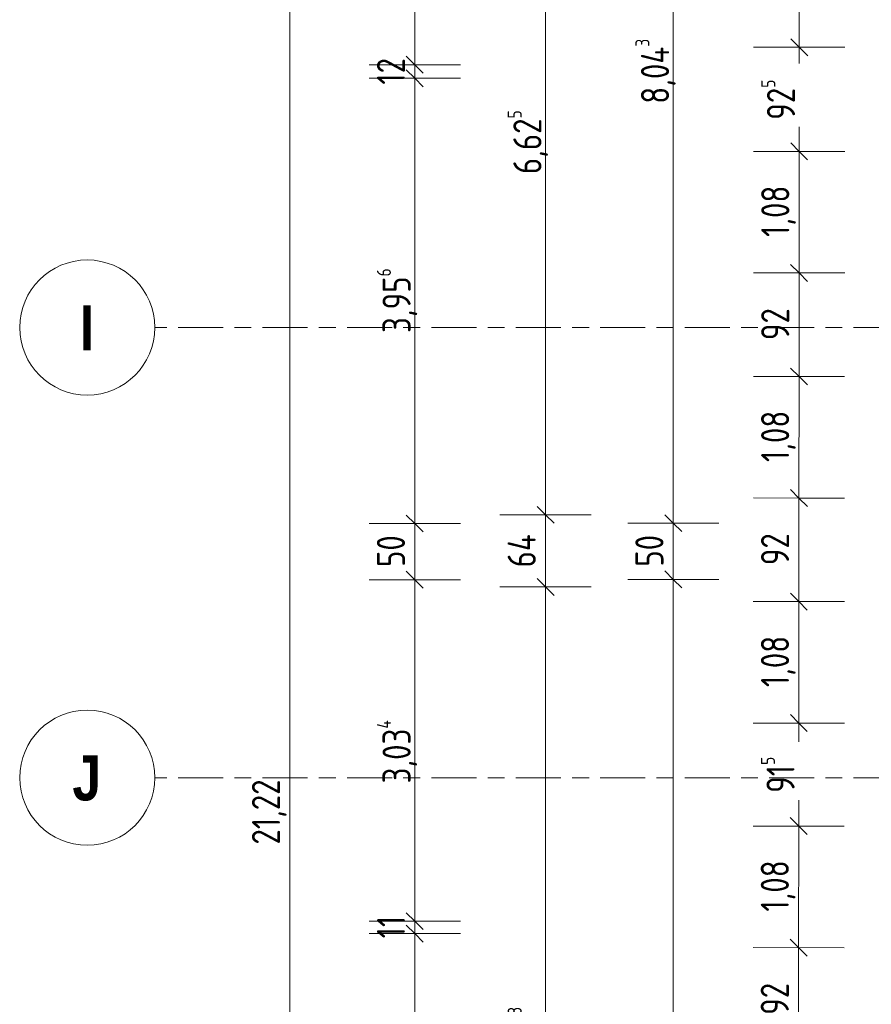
# Model space of a CAD drawing. Header units: metres. Extents: x 2 to 163, y -54 to 869.
# Tile 14 of 78: x 14 to 22, y -6 to 3. Entities that reach past the tile are written whole.
import ezdxf

# ---------------------------------------------------------------- set-up
doc = ezdxf.new("R2010")
doc.units = ezdxf.units.M
doc.linetypes.add('_Rasterlinie_', pattern=[0.75, 0.4, -0.1, 0.15, -0.1])
for name, color, linetype, lineweight in [('A_Bem', 7, 'Continuous', 5), ('A_Bem-100', 7, 'Continuous', 5), ('A_Raster', 128, 'Continuous', 5)]:
    doc.layers.add(name, color=color, linetype=linetype, lineweight=lineweight)
doc.styles.add('Arial Narrow_B', font='txt', dxfattribs={"height": 0.4})
doc.styles.add('ISOCPEUR', font='isocpeur.ttf', dxfattribs={"width": 0.8, "height": 0.25})
doc.dimstyles.new('BLB-Standard_2_5_Aussen', dxfattribs={"dimscale": 0.3048, "dimtxt": 0.248995, "dimasz": 0.492126, "dimexe": 1.32874, "dimexo": 0.0625, "dimgap": 0.032808, "dimtad": 1, "dimdec": 1, "dimlfac": 100, "dimrnd": 0.1, "dimdsep": 46, "dimtxsty": 'ISOCPEUR', "dimblk1": 'OBLIQUE', "dimblk2": 'OBLIQUE', "dimsah": 1, "dimcen": 0.09, "dimdle": 0.164042, "dimazin": 0, "dimtfac": 1, "dimtdec": 4, "dimtix": 1, "dimtmove": 0, "dimatfit": 3, "dimfxl": 1.32874, "dimfxlon": 1, "dimtvp": 1, "dimtolj": 1, "dimtzin": 0, "dimarcsym": 2})
doc.dimstyles.new('BLB-Standard_2_5_Aussen_1', dxfattribs={"dimscale": 0.3048, "dimtxt": 0.248995, "dimasz": 0.492126, "dimexe": 1.32874, "dimexo": 0.0625, "dimgap": 0.032808, "dimtad": 1, "dimrnd": 0.001, "dimzin": 0, "dimdsep": 46, "dimtxsty": 'ISOCPEUR', "dimblk1": 'OBLIQUE', "dimblk2": 'OBLIQUE', "dimsah": 1, "dimcen": 0.09, "dimdle": 0.164042, "dimazin": 0, "dimtfac": 1, "dimtdec": 4, "dimtix": 1, "dimtmove": 0, "dimatfit": 3, "dimfxl": 1.32874, "dimfxlon": 1, "dimtvp": 1, "dimtolj": 1, "dimtzin": 0, "dimarcsym": 2})
doc.dimstyles.new('BLB-Standard_2_5_Aussen_maskiert', dxfattribs={"dimscale": 0.3048, "dimtxt": 0.248995, "dimasz": 0.492126, "dimexe": 1.32874, "dimexo": 0.0625, "dimgap": 0.032808, "dimtad": 1, "dimdec": 1, "dimlfac": 100, "dimrnd": 0.1, "dimdsep": 46, "dimtxsty": 'ISOCPEUR', "dimblk1": 'OBLIQUE', "dimblk2": 'OBLIQUE', "dimsah": 1, "dimcen": 0.09, "dimdle": 0.164042, "dimazin": 0, "dimtfac": 1, "dimtdec": 4, "dimtix": 1, "dimtmove": 0, "dimatfit": 3, "dimfxl": 1.32874, "dimfxlon": 1, "dimtvp": 1, "dimtfill": 1, "dimtolj": 1, "dimtzin": 0, "dimarcsym": 2})
doc.dimstyles.new('BLB-Standard_2_5_Aussen_maskiert_1', dxfattribs={"dimscale": 0.3048, "dimtxt": 0.248995, "dimasz": 0.492126, "dimexe": 1.32874, "dimexo": 0.0625, "dimgap": 0.032808, "dimtad": 1, "dimrnd": 0.001, "dimzin": 0, "dimdsep": 46, "dimtxsty": 'ISOCPEUR', "dimblk1": 'OBLIQUE', "dimblk2": 'OBLIQUE', "dimsah": 1, "dimcen": 0.09, "dimdle": 0.164042, "dimazin": 0, "dimtfac": 1, "dimtdec": 4, "dimtix": 1, "dimtmove": 0, "dimatfit": 3, "dimfxl": 1.32874, "dimfxlon": 1, "dimtvp": 1, "dimtfill": 1, "dimtolj": 1, "dimtzin": 0, "dimarcsym": 2})

# ---------------------------------------------------------------- blocks, each defined once
blk = doc.blocks.new('DIMBLOCK76-AB-E-1 OK FFB')
at = {"layer": 'A_Bem-100', "lineweight": 9}
for p, q in [((20.0329, -2.2567), (19.9579, -2.1817)), ((20.0329, -2.2567), (20.1079, -2.3317)), ((20.0329, -14.9325), (19.9579, -14.8575)), ((20.0329, -14.9325), (20.1079, -15.0075))]:
    blk.add_line(p, q, dxfattribs=at)
at = {"layer": 'A_Bem-100'}
for p, q in [((20.4379, -2.2567), (19.6279, -2.2567)), ((20.0329, -14.9325), (20.0329, -2.2567)), ((20.0329, -2.2567), (20.4379, -2.2567)), ((20.4379, -14.9325), (19.6279, -14.9325)), ((20.0329, -14.9325), (20.4379, -14.9325))]:
    blk.add_line(p, q, dxfattribs=at)
at = {"layer": 'A_Bem-100', "color": 0, "insert": (19.6963, -8.9282), "char_height": 0.25, "width": 0.800716, "attachment_point": 1, "rotation": 90, "line_spacing_factor": 1.149209, "style": 'ISOCPEUR'}
blk.add_mtext('12,67\\A2\\H0.5x;\\S6^  ;\\H2x;', dxfattribs=at)
blk = doc.blocks.new('_Oblique')
at = {"color": 0, "linetype": 'ByBlock', "lineweight": -2}
blk.add_line((-0.5, -0.5), (0.5, 0.5), dxfattribs=at)
blk = doc.blocks.new('DIMBLOCK77-AB-E-1 OK FFB')
at = {"layer": 'A_Bem-100', "lineweight": 9}
for p, q in [((20.0329, -1.7567), (19.9579, -1.6817)), ((20.0329, -1.7567), (20.1079, -1.8317)), ((20.0329, -2.2567), (19.9579, -2.1817)), ((20.0329, -2.2567), (20.1079, -2.3317))]:
    blk.add_line(p, q, dxfattribs=at)
at = {"layer": 'A_Bem-100'}
for p, q in [((20.4379, -1.7567), (19.6279, -1.7567)), ((20.0329, -2.2567), (20.0329, -1.7567)), ((20.0329, -1.7567), (20.4379, -1.7567)), ((20.4379, -2.2567), (19.6279, -2.2567)), ((20.0329, -2.2567), (20.4379, -2.2567))]:
    blk.add_line(p, q, dxfattribs=at)
at = {"layer": 'A_Bem-100', "color": 0, "insert": (19.6963, -2.1436), "char_height": 0.25, "width": 0.328652, "attachment_point": 1, "rotation": 90, "line_spacing_factor": 1.149209, "style": 'ISOCPEUR'}
blk.add_mtext('50', dxfattribs=at)
blk = doc.blocks.new('DIMBLOCK78-AB-E-1 OK FFB')
at = {"layer": 'A_Bem-100', "lineweight": 9}
for p, q in [((20.0329, 6.2865), (19.9579, 6.3615)), ((20.0329, 6.2865), (20.1079, 6.2115)), ((20.0329, -1.7567), (19.9579, -1.6817)), ((20.0329, -1.7567), (20.1079, -1.8317))]:
    blk.add_line(p, q, dxfattribs=at)
at = {"layer": 'A_Bem-100'}
for p, q in [((20.4379, 6.2865), (19.6279, 6.2865)), ((20.0329, -1.7567), (20.0329, 6.2865)), ((20.0329, 6.2865), (20.4379, 6.2865)), ((20.4379, -1.7567), (19.6279, -1.7567)), ((20.0329, -1.7567), (20.4379, -1.7567))]:
    blk.add_line(p, q, dxfattribs=at)
at = {"layer": 'A_Bem-100', "color": 0, "insert": (19.6963, 1.9698), "char_height": 0.25, "width": 0.708096, "attachment_point": 1, "rotation": 90, "line_spacing_factor": 1.149209, "style": 'ISOCPEUR'}
blk.add_mtext('8,04\\A2\\H0.5x;\\S3^  ;\\H2x;', dxfattribs=at)
blk = doc.blocks.new('DIMBLOCK96-AB-E-1 OK FFB')
at = {"layer": 'A_Bem-100', "lineweight": 9}
for p, q in [((18.8986, -2.3231), (18.8236, -2.2481)), ((18.8986, -2.3231), (18.9736, -2.3981)), ((18.8986, -10.351), (18.8236, -10.276)), ((18.8986, -10.351), (18.9736, -10.426))]:
    blk.add_line(p, q, dxfattribs=at)
at = {"layer": 'A_Bem-100'}
for p, q in [((19.3036, -2.3231), (18.4936, -2.3231)), ((18.8986, -10.351), (18.8986, -2.3231)), ((18.8986, -2.3231), (19.3036, -2.3231)), ((19.3036, -10.351), (18.4936, -10.351)), ((18.8986, -10.351), (19.3036, -10.351))]:
    blk.add_line(p, q, dxfattribs=at)
at = {"layer": 'A_Bem-100', "color": 0, "insert": (18.562, -6.6221), "char_height": 0.25, "width": 0.684194, "attachment_point": 1, "rotation": 90, "line_spacing_factor": 1.149209, "style": 'ISOCPEUR'}
blk.add_mtext('8,02\\A2\\H0.5x;\\S8^  ;\\H2x;', dxfattribs=at)
blk = doc.blocks.new('DIMBLOCK97-AB-E-1 OK FFB')
at = {"layer": 'A_Bem-100', "lineweight": 9}
for p, q in [((18.8986, -1.6831), (18.8236, -1.6081)), ((18.8986, -1.6831), (18.9736, -1.7581)), ((18.8986, -2.3231), (18.8236, -2.2481)), ((18.8986, -2.3231), (18.9736, -2.3981))]:
    blk.add_line(p, q, dxfattribs=at)
at = {"layer": 'A_Bem-100'}
for p, q in [((19.3036, -1.6831), (18.4936, -1.6831)), ((18.8986, -2.3231), (18.8986, -1.6831)), ((18.8986, -1.6831), (19.3036, -1.6831)), ((19.3036, -2.3231), (18.4936, -2.3231)), ((18.8986, -2.3231), (19.3036, -2.3231))]:
    blk.add_line(p, q, dxfattribs=at)
at = {"layer": 'A_Bem-100', "color": 0, "insert": (18.562, -2.15), "char_height": 0.25, "width": 0.352554, "attachment_point": 1, "rotation": 90, "line_spacing_factor": 1.149209, "style": 'ISOCPEUR'}
blk.add_mtext('64', dxfattribs=at)
blk = doc.blocks.new('DIMBLOCK98-AB-E-1 OK FFB')
at = {"layer": 'A_Bem-100', "lineweight": 9}
for p, q in [((18.8986, 4.9415), (18.8236, 5.0165)), ((18.8986, 4.9415), (18.9736, 4.8665)), ((18.8986, -1.6831), (18.8236, -1.6081)), ((18.8986, -1.6831), (18.9736, -1.7581))]:
    blk.add_line(p, q, dxfattribs=at)
at = {"layer": 'A_Bem-100'}
for p, q in [((19.3036, 4.9415), (18.4936, 4.9415)), ((18.8986, -1.6831), (18.8986, 4.9415)), ((18.8986, 4.9415), (19.3036, 4.9415)), ((19.3036, -1.6831), (18.4936, -1.6831)), ((18.8986, -1.6831), (19.3036, -1.6831))]:
    blk.add_line(p, q, dxfattribs=at)
at = {"layer": 'A_Bem-100', "color": 0, "insert": (18.562, 1.3441), "char_height": 0.25, "width": 0.684194, "attachment_point": 1, "rotation": 90, "line_spacing_factor": 1.149209, "style": 'ISOCPEUR'}
blk.add_mtext('6,62\\A2\\H0.5x;\\S5^  ;\\H2x;', dxfattribs=at)
blk = doc.blocks.new('DIMBLOCK116-AB-E-1 OK FFB')
at = {"layer": 'A_Bem-100', "lineweight": 9}
for p, q in [((17.7367, -5.4035), (17.6617, -5.3285)), ((17.7367, -5.4035), (17.8117, -5.4785)), ((17.7367, -8.4382), (17.6617, -8.3632)), ((17.7367, -8.4382), (17.8117, -8.5132))]:
    blk.add_line(p, q, dxfattribs=at)
at = {"layer": 'A_Bem-100'}
for p, q in [((18.1417, -5.4035), (17.3317, -5.4035)), ((17.7367, -8.4382), (17.7367, -5.4035)), ((17.7367, -5.4035), (18.1417, -5.4035)), ((18.1417, -8.4382), (17.3317, -8.4382)), ((17.7367, -8.4382), (18.1417, -8.4382))]:
    blk.add_line(p, q, dxfattribs=at)
at = {"layer": 'A_Bem-100', "color": 0, "insert": (17.4001, -7.2059), "char_height": 0.25, "width": 0.684194, "attachment_point": 1, "rotation": 90, "line_spacing_factor": 1.149209, "style": 'ISOCPEUR'}
blk.add_mtext('3,03\\A2\\H0.5x;\\S5^  ;\\H2x;', dxfattribs=at)
blk = doc.blocks.new('DIMBLOCK117-AB-E-1 OK FFB')
at = {"layer": 'A_Bem-100', "lineweight": 9}
for p, q in [((17.7367, -5.2935), (17.6617, -5.2185)), ((17.7367, -5.4035), (17.6617, -5.3285)), ((17.7367, -5.2935), (17.8117, -5.3685)), ((17.7367, -5.4035), (17.8117, -5.4785))]:
    blk.add_line(p, q, dxfattribs=at)
at = {"layer": 'A_Bem-100'}
for p, q in [((18.1417, -5.2935), (17.3317, -5.2935)), ((17.7367, -5.4035), (17.7367, -5.2935)), ((17.7367, -5.2935), (18.1417, -5.2935)), ((18.1417, -5.4035), (17.3317, -5.4035)), ((17.7367, -5.4035), (18.1417, -5.4035))]:
    blk.add_line(p, q, dxfattribs=at)
at = {"layer": 'A_Bem-100', "color": 0, "insert": (17.4001, -5.4456), "char_height": 0.25, "width": 0.233044, "attachment_point": 1, "rotation": 90, "line_spacing_factor": 1.149209, "style": 'ISOCPEUR'}
blk.add_mtext('11', dxfattribs=at)
blk = doc.blocks.new('DIMBLOCK118-AB-E-1 OK FFB')
at = {"layer": 'A_Bem-100', "lineweight": 9}
for p, q in [((17.7367, -2.2596), (17.6617, -2.1846)), ((17.7367, -2.2596), (17.8117, -2.3346)), ((17.7367, -5.2935), (17.6617, -5.2185)), ((17.7367, -5.2935), (17.8117, -5.3685))]:
    blk.add_line(p, q, dxfattribs=at)
at = {"layer": 'A_Bem-100'}
for p, q in [((18.1417, -2.2596), (17.3317, -2.2596)), ((17.7367, -5.2935), (17.7367, -2.2596)), ((17.7367, -2.2596), (18.1417, -2.2596)), ((18.1417, -5.2935), (17.3317, -5.2935)), ((17.7367, -5.2935), (18.1417, -5.2935))]:
    blk.add_line(p, q, dxfattribs=at)
at = {"layer": 'A_Bem-100', "color": 0, "insert": (17.4001, -4.0691), "char_height": 0.25, "width": 0.702121, "attachment_point": 1, "rotation": 90, "line_spacing_factor": 1.149209, "style": 'ISOCPEUR'}
blk.add_mtext('3,03\\A2\\H0.5x;\\S4^  ;\\H2x;', dxfattribs=at)
blk = doc.blocks.new('DIMBLOCK119-AB-E-1 OK FFB')
at = {"layer": 'A_Bem-100', "lineweight": 9}
for p, q in [((17.7367, -1.7596), (17.6617, -1.6846)), ((17.7367, -1.7596), (17.8117, -1.8346)), ((17.7367, -2.2596), (17.6617, -2.1846)), ((17.7367, -2.2596), (17.8117, -2.3346))]:
    blk.add_line(p, q, dxfattribs=at)
at = {"layer": 'A_Bem-100'}
for p, q in [((18.1417, -1.7596), (17.3317, -1.7596)), ((17.7367, -2.2596), (17.7367, -1.7596)), ((17.7367, -1.7596), (18.1417, -1.7596)), ((18.1417, -2.2596), (17.3317, -2.2596)), ((17.7367, -2.2596), (18.1417, -2.2596))]:
    blk.add_line(p, q, dxfattribs=at)
at = {"layer": 'A_Bem-100', "color": 0, "insert": (17.4001, -2.1466), "char_height": 0.25, "width": 0.328652, "attachment_point": 1, "rotation": 90, "line_spacing_factor": 1.149209, "style": 'ISOCPEUR'}
blk.add_mtext('50', dxfattribs=at)
blk = doc.blocks.new('DIMBLOCK120-AB-E-1 OK FFB')
at = {"layer": 'A_Bem-100'}
for p, q in [((18.1417, 2.1965), (17.3317, 2.1965)), ((17.7367, -1.7596), (17.7367, 2.1965)), ((17.7367, 2.1965), (18.1417, 2.1965)), ((18.1417, -1.7596), (17.3317, -1.7596)), ((17.7367, -1.7596), (18.1417, -1.7596))]:
    blk.add_line(p, q, dxfattribs=at)
at = {"layer": 'A_Bem-100', "lineweight": 9}
for p, q in [((17.7367, 2.1965), (17.6617, 2.2715)), ((17.7367, 2.1965), (17.8117, 2.1215)), ((17.7367, -1.7596), (17.6617, -1.6846)), ((17.7367, -1.7596), (17.8117, -1.8346))]:
    blk.add_line(p, q, dxfattribs=at)
at = {"layer": 'A_Bem-100', "color": 0, "insert": (17.4001, -0.0667), "char_height": 0.25, "width": 0.684194, "attachment_point": 1, "rotation": 90, "line_spacing_factor": 1.149209, "style": 'ISOCPEUR'}
blk.add_mtext('3,95\\A2\\H0.5x;\\S6^  ;\\H2x;', dxfattribs=at)
blk = doc.blocks.new('DIMBLOCK121-AB-E-1 OK FFB')
at = {"layer": 'A_Bem-100', "lineweight": 9}
for p, q in [((17.7367, 2.3165), (17.6617, 2.3915)), ((17.7367, 2.3165), (17.8117, 2.2415)), ((17.7367, 2.1965), (17.6617, 2.2715)), ((17.7367, 2.1965), (17.8117, 2.1215))]:
    blk.add_line(p, q, dxfattribs=at)
at = {"layer": 'A_Bem-100'}
for p, q in [((18.1417, 2.3165), (17.3317, 2.3165)), ((17.7367, 2.1965), (17.7367, 2.3165)), ((17.7367, 2.3165), (18.1417, 2.3165)), ((18.1417, 2.1965), (17.3317, 2.1965)), ((17.7367, 2.1965), (18.1417, 2.1965))]:
    blk.add_line(p, q, dxfattribs=at)
at = {"layer": 'A_Bem-100', "color": 0, "insert": (17.4001, 2.1395), "char_height": 0.25, "width": 0.280848, "attachment_point": 1, "rotation": 90, "line_spacing_factor": 1.149209, "style": 'ISOCPEUR'}
blk.add_mtext('12', dxfattribs=at)
blk = doc.blocks.new('DIMBLOCK122-AB-E-1 OK FFB')
at = {"layer": 'A_Bem-100', "lineweight": 9}
for p, q in [((17.7367, 6.2865), (17.6617, 6.3615)), ((17.7367, 6.2865), (17.8117, 6.2115)), ((17.7367, 2.3165), (17.6617, 2.3915)), ((17.7367, 2.3165), (17.8117, 2.2415))]:
    blk.add_line(p, q, dxfattribs=at)
at = {"layer": 'A_Bem-100'}
for p, q in [((18.1417, 6.2865), (17.3317, 6.2865)), ((17.7367, 2.3165), (17.7367, 6.2865)), ((17.7367, 6.2865), (18.1417, 6.2865)), ((18.1417, 2.3165), (17.3317, 2.3165)), ((17.7367, 2.3165), (18.1417, 2.3165))]:
    blk.add_line(p, q, dxfattribs=at)
at = {"layer": 'A_Bem-100', "color": 0, "insert": (17.4001, 4.0612), "char_height": 0.25, "width": 0.576635, "attachment_point": 1, "rotation": 90, "line_spacing_factor": 1.149209, "style": 'ISOCPEUR'}
blk.add_mtext('3,97', dxfattribs=at)
blk = doc.blocks.new('DIMBLOCK141-AB-E-1 OK FFB')
at = {"layer": 'A_Bem-100', "lineweight": 9}
for p, q in [((16.6265, 6.2865), (16.5515, 6.3615)), ((16.6265, 6.2865), (16.7015, 6.2115)), ((16.6265, -14.9335), (16.5515, -14.8585)), ((16.6265, -14.9335), (16.7015, -15.0085))]:
    blk.add_line(p, q, dxfattribs=at)
at = {"layer": 'A_Bem-100'}
for p, q in [((17.0315, 6.2865), (16.2215, 6.2865)), ((16.6265, -14.9335), (16.6265, 6.2865)), ((16.6265, 6.2865), (17.0315, 6.2865)), ((17.0315, -14.9335), (16.2215, -14.9335)), ((16.6265, -14.9335), (17.0315, -14.9335))]:
    blk.add_line(p, q, dxfattribs=at)
at = {"layer": 'A_Bem-100', "color": 0, "insert": (16.2899, -4.6123), "char_height": 0.25, "width": 0.693157, "attachment_point": 1, "rotation": 90, "line_spacing_factor": 1.149209, "style": 'ISOCPEUR'}
blk.add_mtext('21,22', dxfattribs=at)
blk = doc.blocks.new('DIMBLOCK179-AB-E-1 OK FFB')
at = {"layer": 'A_Bem-100', "lineweight": 9}
for p, q in [((21.1528, 3.5517), (21.0778, 3.6267)), ((21.1528, 3.5517), (21.2277, 3.4766)), ((21.152, 2.4717), (21.0771, 2.5467)), ((21.152, 2.4717), (21.227, 2.3966))]:
    blk.add_line(p, q, dxfattribs=at)
at = {"layer": 'A_Bem-100'}
for p, q in [((21.5578, 3.5514), (20.7478, 3.5519)), ((21.1528, 3.5517), (21.152, 2.4717)), ((21.1528, 3.5517), (21.5578, 3.5514)), ((21.557, 2.4714), (20.747, 2.4719)), ((21.152, 2.4717), (21.557, 2.4714))]:
    blk.add_line(p, q, dxfattribs=at)
at = {"layer": 'A_Bem-100', "color": 0, "insert": (20.8158, 2.7913), "char_height": 0.25, "width": 0.528831, "attachment_point": 1, "rotation": 90, "line_spacing_factor": 1.149209, "style": 'ISOCPEUR', "bg_fill": 3, "box_fill_scale": 1.25, "bg_fill_color": 256, "bg_fill_true_color": 13158600, "bg_fill_transparency": 0}
blk.add_mtext('1,08', dxfattribs=at)
blk = doc.blocks.new('DIMBLOCK180-AB-E-1 OK FFB')
at = {"layer": 'A_Bem-100', "lineweight": 9}
for p, q in [((21.152, 2.4717), (21.0771, 2.5467)), ((21.152, 2.4717), (21.227, 2.3966)), ((21.1514, 1.5467), (21.0764, 1.6217)), ((21.1514, 1.5467), (21.2263, 1.4716))]:
    blk.add_line(p, q, dxfattribs=at)
at = {"layer": 'A_Bem-100'}
for p, q in [((21.557, 2.4714), (20.747, 2.4719)), ((21.152, 2.4717), (21.1514, 1.5467)), ((21.152, 2.4717), (21.557, 2.4714)), ((21.5564, 1.5464), (20.7464, 1.5469)), ((21.1514, 1.5467), (21.5564, 1.5464))]:
    blk.add_line(p, q, dxfattribs=at)
at = {"layer": 'A_Bem-100', "color": 0, "insert": (20.8151, 1.8274), "char_height": 0.25, "width": 0.436211, "attachment_point": 1, "rotation": 90, "line_spacing_factor": 1.149209, "style": 'ISOCPEUR', "bg_fill": 3, "box_fill_scale": 1.25, "bg_fill_color": 256, "bg_fill_true_color": 13158600, "bg_fill_transparency": 0}
blk.add_mtext('92\\A2\\H0.5x;\\S5^  ;\\H2x;', dxfattribs=at)
blk = doc.blocks.new('DIMBLOCK181-AB-E-1 OK FFB')
at = {"layer": 'A_Bem-100', "lineweight": 9}
for p, q in [((21.1514, 1.5467), (21.0764, 1.6217)), ((21.1514, 1.5467), (21.2263, 1.4716)), ((21.1507, 0.4667), (21.0757, 0.5417)), ((21.1507, 0.4667), (21.2256, 0.3916))]:
    blk.add_line(p, q, dxfattribs=at)
at = {"layer": 'A_Bem-100'}
for p, q in [((21.5564, 1.5464), (20.7464, 1.5469)), ((21.1514, 1.5467), (21.1507, 0.4667)), ((21.1514, 1.5467), (21.5564, 1.5464)), ((21.5557, 0.4664), (20.7457, 0.4669)), ((21.1507, 0.4667), (21.5557, 0.4664))]:
    blk.add_line(p, q, dxfattribs=at)
at = {"layer": 'A_Bem-100', "color": 0, "insert": (20.8144, 0.7863), "char_height": 0.25, "width": 0.528831, "attachment_point": 1, "rotation": 90, "line_spacing_factor": 1.149209, "style": 'ISOCPEUR', "bg_fill": 3, "box_fill_scale": 1.25, "bg_fill_color": 256, "bg_fill_true_color": 13158600, "bg_fill_transparency": 0}
blk.add_mtext('1,08', dxfattribs=at)
blk = doc.blocks.new('DIMBLOCK182-AB-E-1 OK FFB')
at = {"layer": 'A_Bem-100', "lineweight": 9}
for p, q in [((21.1507, 0.4667), (21.0757, 0.5417)), ((21.1507, 0.4667), (21.2256, 0.3916)), ((21.15, -0.4533), (21.0751, -0.3783)), ((21.15, -0.4533), (21.225, -0.5284))]:
    blk.add_line(p, q, dxfattribs=at)
at = {"layer": 'A_Bem-100'}
for p, q in [((21.5557, 0.4664), (20.7457, 0.4669)), ((21.1507, 0.4667), (21.15, -0.4533)), ((21.1507, 0.4667), (21.5557, 0.4664)), ((21.555, -0.4536), (20.745, -0.4531)), ((21.15, -0.4533), (21.555, -0.4536))]:
    blk.add_line(p, q, dxfattribs=at)
at = {"layer": 'A_Bem-100', "color": 0, "insert": (20.8137, -0.1303), "char_height": 0.25, "width": 0.328652, "attachment_point": 1, "rotation": 90, "line_spacing_factor": 1.149209, "style": 'ISOCPEUR', "bg_fill": 3, "box_fill_scale": 1.25, "bg_fill_color": 256, "bg_fill_true_color": 13158600, "bg_fill_transparency": 0}
blk.add_mtext('92', dxfattribs=at)
blk = doc.blocks.new('DIMBLOCK183-AB-E-1 OK FFB')
at = {"layer": 'A_Bem-100', "lineweight": 9}
for p, q in [((21.15, -0.4533), (21.0751, -0.3783)), ((21.15, -0.4533), (21.225, -0.5284)), ((21.1493, -1.5333), (21.0743, -1.4583)), ((21.1493, -1.5333), (21.2242, -1.6084))]:
    blk.add_line(p, q, dxfattribs=at)
at = {"layer": 'A_Bem-100'}
for p, q in [((21.555, -0.4536), (20.745, -0.4531)), ((21.15, -0.4533), (21.1493, -1.5333)), ((21.15, -0.4533), (21.555, -0.4536)), ((21.5543, -1.5336), (20.7443, -1.5331)), ((21.1493, -1.5333), (21.5543, -1.5336))]:
    blk.add_line(p, q, dxfattribs=at)
at = {"layer": 'A_Bem-100', "color": 0, "insert": (20.813, -1.2137), "char_height": 0.25, "width": 0.528831, "attachment_point": 1, "rotation": 90, "line_spacing_factor": 1.149209, "style": 'ISOCPEUR', "bg_fill": 3, "box_fill_scale": 1.25, "bg_fill_color": 256, "bg_fill_true_color": 13158600, "bg_fill_transparency": 0}
blk.add_mtext('1,08', dxfattribs=at)
blk = doc.blocks.new('DIMBLOCK184-AB-E-1 OK FFB')
at = {"layer": 'A_Bem-100', "lineweight": 9}
for p, q in [((21.1493, -1.5333), (21.0743, -1.4583)), ((21.1493, -1.5333), (21.2242, -1.6084)), ((21.1486, -2.4533), (21.0737, -2.3783)), ((21.1486, -2.4533), (21.2236, -2.5284))]:
    blk.add_line(p, q, dxfattribs=at)
at = {"layer": 'A_Bem-100'}
for p, q in [((21.5543, -1.5336), (20.7443, -1.5331)), ((21.1493, -1.5333), (21.1486, -2.4533)), ((21.1493, -1.5333), (21.5543, -1.5336)), ((21.5536, -2.4536), (20.7436, -2.4531)), ((21.1486, -2.4533), (21.5536, -2.4536))]:
    blk.add_line(p, q, dxfattribs=at)
at = {"layer": 'A_Bem-100', "color": 0, "insert": (20.8123, -2.1303), "char_height": 0.25, "width": 0.328652, "attachment_point": 1, "rotation": 90, "line_spacing_factor": 1.149209, "style": 'ISOCPEUR', "bg_fill": 3, "box_fill_scale": 1.25, "bg_fill_color": 256, "bg_fill_true_color": 13158600, "bg_fill_transparency": 0}
blk.add_mtext('92', dxfattribs=at)
blk = doc.blocks.new('DIMBLOCK185-AB-E-1 OK FFB')
at = {"layer": 'A_Bem-100', "lineweight": 9}
for p, q in [((21.1486, -2.4533), (21.0737, -2.3783)), ((21.1486, -2.4533), (21.2236, -2.5284)), ((21.1479, -3.5333), (21.0729, -3.4583)), ((21.1479, -3.5333), (21.2228, -3.6084))]:
    blk.add_line(p, q, dxfattribs=at)
at = {"layer": 'A_Bem-100'}
for p, q in [((21.5536, -2.4536), (20.7436, -2.4531)), ((21.1486, -2.4533), (21.1479, -3.5333)), ((21.1486, -2.4533), (21.5536, -2.4536)), ((21.5529, -3.5336), (20.7429, -3.533)), ((21.1479, -3.5333), (21.5529, -3.5336))]:
    blk.add_line(p, q, dxfattribs=at)
at = {"layer": 'A_Bem-100', "color": 0, "insert": (20.8117, -3.2137), "char_height": 0.25, "width": 0.528831, "attachment_point": 1, "rotation": 90, "line_spacing_factor": 1.149209, "style": 'ISOCPEUR', "bg_fill": 3, "box_fill_scale": 1.25, "bg_fill_color": 256, "bg_fill_true_color": 13158600, "bg_fill_transparency": 0}
blk.add_mtext('1,08', dxfattribs=at)
blk = doc.blocks.new('DIMBLOCK186-AB-E-1 OK FFB')
at = {"layer": 'A_Bem-100', "lineweight": 9}
for p, q in [((21.1479, -3.5333), (21.0729, -3.4583)), ((21.1479, -3.5333), (21.2228, -3.6084)), ((21.1473, -4.4483), (21.0723, -4.3733)), ((21.1473, -4.4483), (21.2222, -4.5234))]:
    blk.add_line(p, q, dxfattribs=at)
at = {"layer": 'A_Bem-100'}
for p, q in [((21.5529, -3.5336), (20.7429, -3.533)), ((21.1479, -3.5333), (21.1473, -4.4483)), ((21.1479, -3.5333), (21.5529, -3.5336)), ((21.5523, -4.4486), (20.7423, -4.448)), ((21.1473, -4.4483), (21.5523, -4.4486))]:
    blk.add_line(p, q, dxfattribs=at)
at = {"layer": 'A_Bem-100', "color": 0, "insert": (20.811, -4.1527), "char_height": 0.25, "width": 0.388407, "attachment_point": 1, "rotation": 90, "line_spacing_factor": 1.149209, "style": 'ISOCPEUR', "bg_fill": 3, "box_fill_scale": 1.25, "bg_fill_color": 256, "bg_fill_true_color": 13158600, "bg_fill_transparency": 0}
blk.add_mtext('91\\A2\\H0.5x;\\S5^  ;\\H2x;', dxfattribs=at)
blk = doc.blocks.new('DIMBLOCK187-AB-E-1 OK FFB')
at = {"layer": 'A_Bem-100', "lineweight": 9}
for p, q in [((21.1473, -4.4483), (21.0723, -4.3733)), ((21.1473, -4.4483), (21.2222, -4.5234)), ((21.1465, -5.5283), (21.0716, -5.4533)), ((21.1465, -5.5283), (21.2215, -5.6034))]:
    blk.add_line(p, q, dxfattribs=at)
at = {"layer": 'A_Bem-100'}
for p, q in [((21.5523, -4.4486), (20.7423, -4.448)), ((21.1473, -4.4483), (21.1465, -5.5283)), ((21.1473, -4.4483), (21.5523, -4.4486)), ((21.5515, -5.5286), (20.7415, -5.528)), ((21.1465, -5.5283), (21.5515, -5.5286))]:
    blk.add_line(p, q, dxfattribs=at)
at = {"layer": 'A_Bem-100', "color": 0, "insert": (20.8103, -5.2087), "char_height": 0.25, "width": 0.528831, "attachment_point": 1, "rotation": 90, "line_spacing_factor": 1.149209, "style": 'ISOCPEUR', "bg_fill": 3, "box_fill_scale": 1.25, "bg_fill_color": 256, "bg_fill_true_color": 13158600, "bg_fill_transparency": 0}
blk.add_mtext('1,08', dxfattribs=at)
blk = doc.blocks.new('DIMBLOCK188-AB-E-1 OK FFB')
at = {"layer": 'A_Bem-100', "lineweight": 9}
for p, q in [((21.1465, -5.5283), (21.0716, -5.4533)), ((21.1465, -5.5283), (21.2215, -5.6034)), ((21.1459, -6.4483), (21.0709, -6.3733)), ((21.1459, -6.4483), (21.2208, -6.5234))]:
    blk.add_line(p, q, dxfattribs=at)
at = {"layer": 'A_Bem-100'}
for p, q in [((21.5515, -5.5286), (20.7415, -5.528)), ((21.1465, -5.5283), (21.1459, -6.4483)), ((21.1465, -5.5283), (21.5515, -5.5286)), ((21.5509, -6.4486), (20.7409, -6.448)), ((21.1459, -6.4483), (21.5509, -6.4486))]:
    blk.add_line(p, q, dxfattribs=at)
at = {"layer": 'A_Bem-100', "color": 0, "insert": (20.8096, -6.1253), "char_height": 0.25, "width": 0.328652, "attachment_point": 1, "rotation": 90, "line_spacing_factor": 1.149209, "style": 'ISOCPEUR', "bg_fill": 3, "box_fill_scale": 1.25, "bg_fill_color": 256, "bg_fill_true_color": 13158600, "bg_fill_transparency": 0}
blk.add_mtext('92', dxfattribs=at)
blk = doc.blocks.new('Raster - Raster-989695-AB-E-1 OK FFB')
at = {"layer": 'A_Raster', "lineweight": 9}
blk.add_circle((0, 0), 0.006, dxfattribs=at)

msp = doc.modelspace()

# ---------------------------------------------------------------- block references
at = {"layer": 'A_Raster', "lineweight": 9, "xscale": 99.99999999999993, "yscale": 99.99999999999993, "zscale": 99.99999999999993, "rotation": 89.99999999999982}
for p in [(14.8272, -0.0184), (14.8272, -4.0184)]:
    msp.add_blockref('Raster - Raster-989695-AB-E-1 OK FFB', p, dxfattribs=at)

# ---------------------------------------------------------------- texts
at = {"layer": 'A_Raster', "char_height": 0.4, "attachment_point": 1, "style": 'Arial Narrow_B'}
for s, insert, width in [('\\fArial Narrow|b1|i0|c0|p34|;I', (14.7607, 0.1799), 0.152321), ('\\fArial Narrow|b1|i0|c0|p34|;J', (14.6952, -3.8201), 0.312658)]:
    msp.add_mtext(s, dxfattribs=dict(at, insert=insert, width=width))

# ---------------------------------------------------------------- dimensions: what is measured, and where the dimension line sits
at = {"layer": 'A_Bem'}
for base, p1, p2, angle, dimstyle, override, picture, middle in [((16.6265, 6.2865), (17.0315, -14.9335), (17.0315, 6.2865), 90, 'BLB-Standard_2_5_Aussen_1', {"dimpost": '<>', "dimfxl": 21.22}, 'DIMBLOCK141-AB-E-1 OK FFB', (16.4915, -4.3235)), ((17.7367, 6.2865), (18.1417, 2.3165), (18.1417, 6.2865), 90, 'BLB-Standard_2_5_Aussen_1', {"dimpost": '<>', "dimfxl": 3.97}, 'DIMBLOCK122-AB-E-1 OK FFB', (17.6017, 4.3015)), ((21.152, 2.4717), (21.5578, 3.5514), (21.557, 2.4714), 89.96051, 'BLB-Standard_2_5_Aussen_maskiert_1', {"dimpost": '<>', "dimfxl": 1.08}, 'DIMBLOCK179-AB-E-1 OK FFB', (21.0174, 3.0118)), ((17.7367, 2.3165), (18.1417, 2.1965), (18.1417, 2.3165), 90, 'BLB-Standard_2_5_Aussen', {"dimpost": '<>', "dimfxl": 0.12}, 'DIMBLOCK121-AB-E-1 OK FFB', (17.6017, 2.2565)), ((18.8986, -1.6831), (19.3036, -2.3231), (19.3036, -1.6831), 90, 'BLB-Standard_2_5_Aussen', {"dimpost": '<>', "dimfxl": 0.640034}, 'DIMBLOCK97-AB-E-1 OK FFB', (18.7636, -2.0031)), ((17.7367, -1.7596), (18.1417, -2.2596), (18.1417, -1.7596), 90, 'BLB-Standard_2_5_Aussen', {"dimpost": '<>', "dimfxl": 0.5}, 'DIMBLOCK119-AB-E-1 OK FFB', (17.6017, -2.0096)), ((20.0329, -1.7567), (20.4379, -2.2567), (20.4379, -1.7567), 90, 'BLB-Standard_2_5_Aussen', {"dimpost": '<>', "dimfxl": 0.5}, 'DIMBLOCK77-AB-E-1 OK FFB', (19.8979, -2.0067)), ((17.7367, -5.2935), (18.1417, -5.4035), (18.1417, -5.2935), 90, 'BLB-Standard_2_5_Aussen', {"dimpost": '<>', "dimfxl": 0.11}, 'DIMBLOCK117-AB-E-1 OK FFB', (17.6017, -5.3485))]:
    dim = msp.add_linear_dim(base=base, p1=p1, p2=p2, angle=angle, dimstyle=dimstyle, override=override, dxfattribs=at)
    dim.commit()
    dim.dimension.update_dxf_attribs({"geometry": picture, "text_midpoint": middle})
for base, p1, p2, text, override, picture, middle in [((20.0329, 6.2865), (20.4379, -1.7567), (20.4379, 6.2865), '\\A1;8,04\\Q;{\\A1;{\\H0.5x;\\S3^ ;}}', {"dimpost": '<>', "dimfxl": 8.043183}, 'DIMBLOCK78-AB-E-1 OK FFB', (19.8729, 2.2649)), ((18.8986, 4.9415), (19.3036, -1.6831), (19.3036, 4.9415), '\\A1;6,62\\Q;{\\A1;{\\H0.5x;\\S5^ ;}}', {"dimpost": '<>', "dimfxl": 6.624546}, 'DIMBLOCK98-AB-E-1 OK FFB', (18.7386, 1.6292)), ((17.7367, 2.1965), (18.1417, -1.7596), (18.1417, 2.1965), '\\A1;3,95\\Q;{\\A1;{\\H0.5x;\\S6^ ;}}', {"dimpost": '<>', "dimfxl": 3.956103}, 'DIMBLOCK120-AB-E-1 OK FFB', (17.5767, 0.2184)), ((17.7367, -2.2596), (18.1417, -5.2935), (18.1417, -2.2596), '\\A1;3,03\\Q;{\\A1;{\\H0.5x;\\S4^ ;}}', {"dimpost": '<>', "dimfxl": 3.033897}, 'DIMBLOCK118-AB-E-1 OK FFB', (17.5767, -3.7766)), ((20.0329, -2.2567), (20.4379, -14.9325), (20.4379, -2.2567), '\\A1;12,67\\Q;{\\A1;{\\H0.5x;\\S6^ ;}}', {"dimpost": '<>', "dimfxl": 12.675814}, 'DIMBLOCK76-AB-E-1 OK FFB', (19.8729, -8.5946)), ((18.8986, -2.3231), (19.3036, -10.351), (19.3036, -2.3231), '\\A1;8,02\\Q;{\\A1;{\\H0.5x;\\S8^ ;}}', {"dimpost": '<>', "dimfxl": 8.027897}, 'DIMBLOCK96-AB-E-1 OK FFB', (18.7386, -6.3371)), ((17.7367, -5.4035), (18.1417, -8.4382), (18.1417, -5.4035), '\\A1;3,03\\Q;{\\A1;{\\H0.5x;\\S5^ ;}}', {"dimpost": '<>', "dimfxl": 3.034632}, 'DIMBLOCK116-AB-E-1 OK FFB', (17.5767, -6.9208))]:
    dim = msp.add_linear_dim(base=base, p1=p1, p2=p2, angle=90, text=text, dimstyle='BLB-Standard_2_5_Aussen_1', override=override, dxfattribs=at)
    dim.commit()
    dim.dimension.update_dxf_attribs({"geometry": picture, "text_midpoint": middle})

# ---------------------------------------------------------------- next in the draw order: dimensions: what is measured, and where the dimension line sits
dim = msp.add_linear_dim(base=(21.1514, 1.5467), p1=(21.557, 2.4714), p2=(21.5564, 1.5464), angle=89.96051, text='\\A1;92\\Q;{\\A1;{\\H0.5x;\\S5^ ;}}', dimstyle='BLB-Standard_2_5_Aussen_maskiert', override={"dimpost": '<>', "dimfxl": 0.925}, dxfattribs=at)
dim.commit()
dim.dimension.update_dxf_attribs({"geometry": 'DIMBLOCK180-AB-E-1 OK FFB', "text_midpoint": (21.0167, 2.0093)})

# ---------------------------------------------------------------- next in the draw order: dimensions: what is measured, and where the dimension line sits
dim = msp.add_linear_dim(base=(21.1507, 0.4667), p1=(21.5564, 1.5464), p2=(21.5557, 0.4664), angle=89.96051, dimstyle='BLB-Standard_2_5_Aussen_maskiert_1', override={"dimpost": '<>', "dimfxl": 1.08}, dxfattribs=at)
dim.commit()
dim.dimension.update_dxf_attribs({"geometry": 'DIMBLOCK181-AB-E-1 OK FFB', "text_midpoint": (21.016, 1.0068)})

# ---------------------------------------------------------------- next in the draw order: dimensions: what is measured, and where the dimension line sits
dim = msp.add_linear_dim(base=(21.15, -0.4533), p1=(21.5557, 0.4664), p2=(21.555, -0.4536), angle=89.96051, dimstyle='BLB-Standard_2_5_Aussen_maskiert', override={"dimpost": '<>', "dimfxl": 0.92}, dxfattribs=at)
dim.commit()
dim.dimension.update_dxf_attribs({"geometry": 'DIMBLOCK182-AB-E-1 OK FFB', "text_midpoint": (21.0153, 0.0068)})

# ---------------------------------------------------------------- next in the draw order: linework, layer by layer
at = {"layer": 'A_Raster', "linetype": '_Rasterlinie_', "lineweight": 9}
msp.add_line((87.2847, -0.0184), (15.4272, -0.0184), dxfattribs=at)

# ---------------------------------------------------------------- next in the draw order: dimensions: what is measured, and where the dimension line sits
at = {"layer": 'A_Bem'}
dim = msp.add_linear_dim(base=(21.1493, -1.5333), p1=(21.555, -0.4536), p2=(21.5543, -1.5336), angle=89.96051, dimstyle='BLB-Standard_2_5_Aussen_maskiert_1', override={"dimpost": '<>', "dimfxl": 1.08}, dxfattribs=at)
dim.commit()
dim.dimension.update_dxf_attribs({"geometry": 'DIMBLOCK183-AB-E-1 OK FFB', "text_midpoint": (21.0146, -0.9932)})

# ---------------------------------------------------------------- next in the draw order: dimensions: what is measured, and where the dimension line sits
dim = msp.add_linear_dim(base=(21.1486, -2.4533), p1=(21.5543, -1.5336), p2=(21.5536, -2.4536), angle=89.96051, dimstyle='BLB-Standard_2_5_Aussen_maskiert', override={"dimpost": '<>', "dimfxl": 0.92}, dxfattribs=at)
dim.commit()
dim.dimension.update_dxf_attribs({"geometry": 'DIMBLOCK184-AB-E-1 OK FFB', "text_midpoint": (21.014, -1.9932)})

# ---------------------------------------------------------------- next in the draw order: dimensions: what is measured, and where the dimension line sits
dim = msp.add_linear_dim(base=(21.1479, -3.5333), p1=(21.5536, -2.4536), p2=(21.5529, -3.5336), angle=89.96051, dimstyle='BLB-Standard_2_5_Aussen_maskiert_1', override={"dimpost": '<>', "dimfxl": 1.08}, dxfattribs=at)
dim.commit()
dim.dimension.update_dxf_attribs({"geometry": 'DIMBLOCK185-AB-E-1 OK FFB', "text_midpoint": (21.0133, -2.9932)})

# ---------------------------------------------------------------- next in the draw order: dimensions: what is measured, and where the dimension line sits
dim = msp.add_linear_dim(base=(21.1473, -4.4483), p1=(21.5529, -3.5336), p2=(21.5523, -4.4486), angle=89.96051, text='\\A1;91\\Q;{\\A1;{\\H0.5x;\\S5^ ;}}', dimstyle='BLB-Standard_2_5_Aussen_maskiert', override={"dimpost": '<>', "dimfxl": 0.915}, dxfattribs=at)
dim.commit()
dim.dimension.update_dxf_attribs({"geometry": 'DIMBLOCK186-AB-E-1 OK FFB', "text_midpoint": (21.0126, -3.9907)})

# ---------------------------------------------------------------- next in the draw order: linework, layer by layer
at = {"layer": 'A_Raster', "linetype": '_Rasterlinie_', "lineweight": 9}
msp.add_line((87.2847, -4.0184), (15.4272, -4.0184), dxfattribs=at)

# ---------------------------------------------------------------- next in the draw order: dimensions: what is measured, and where the dimension line sits
at = {"layer": 'A_Bem'}
dim = msp.add_linear_dim(base=(21.1465, -5.5283), p1=(21.5523, -4.4486), p2=(21.5515, -5.5286), angle=89.96051, dimstyle='BLB-Standard_2_5_Aussen_maskiert_1', override={"dimpost": '<>', "dimfxl": 1.08}, dxfattribs=at)
dim.commit()
dim.dimension.update_dxf_attribs({"geometry": 'DIMBLOCK187-AB-E-1 OK FFB', "text_midpoint": (21.0119, -4.9882)})

# ---------------------------------------------------------------- next in the draw order: dimensions: what is measured, and where the dimension line sits
dim = msp.add_linear_dim(base=(21.1459, -6.4483), p1=(21.5515, -5.5286), p2=(21.5509, -6.4486), angle=89.96051, dimstyle='BLB-Standard_2_5_Aussen_maskiert', override={"dimpost": '<>', "dimfxl": 0.92}, dxfattribs=at)
dim.commit()
dim.dimension.update_dxf_attribs({"geometry": 'DIMBLOCK188-AB-E-1 OK FFB', "text_midpoint": (21.0112, -5.9882)})

doc.saveas('drawing.dxf')
